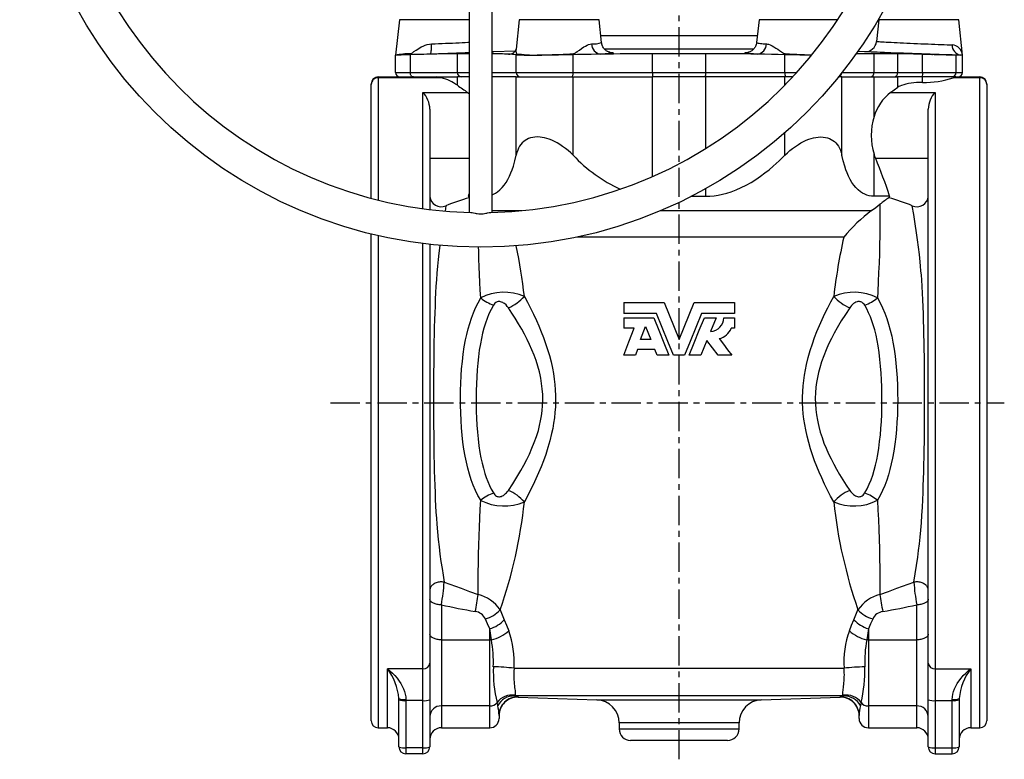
# Model space of a CAD drawing. Extents: x -524 to 493, y -103 to 1053.
# Tile 2 of 4: x -524 to -97, y 431 to 752. Entities that reach past the tile are written whole.
import ezdxf

# ---------------------------------------------------------------- set-up
doc = ezdxf.new("R2010")
doc.units = 0
doc.linetypes.add('CENTERX2', pattern=[20.32, 12.7, -2.54, 2.54, -2.54])
doc.layers.get('0').update_dxf_attribs({"linetype": 'CONTINUOUS'})
doc.layers.add('FORMAT', color=7, linetype='CONTINUOUS')

msp = doc.modelspace()

# ---------------------------------------------------------------- linework, layer by layer
at = {"color": 7, "linetype": 'CONTINUOUS'}
for p, q in [((-328.69, 828.37), (-328.69, 667.93)), ((-318.69, 667.93), (-318.69, 828.37)), ((-358.99, 751.52), (-360.69, 736.12)), ((-306.99, 751.52), (-308.4, 738.78)), ((-271.3, 741.57), (-272.4, 751.52)), ((-202.99, 751.52), (-204.09, 741.57)), ((-150.99, 751.52), (-152.04, 742.05)), ((-114.69, 736.12), (-116.4, 751.52)), ((-271.3, 741.57), (-271.3, 741.57)), ((-204.08, 741.57), (-204.08, 741.57)), ((-360.69, 728.68), (-360.69, 736.12)), ((-328.69, 736.75), (-333.85, 736.75)), ((-308.8, 737.94), (-318.22, 737.61)), ((-311.3, 736.58), (-311.28, 736.58)), ((-205.45, 738.67), (-269.95, 738.67)), ((-226.14, 736.75), (-249.25, 736.75)), ((-157.17, 737.61), (-160.17, 737.71)), ((-142.76, 736.75), (-153.09, 736.75)), ((-115.57, 736.12), (-117.52, 736.12)), ((-114.69, 736.12), (-115.57, 736.12)), ((-114.69, 728.68), (-114.69, 736.12)), ((-368.19, 726.68), (-342.91, 726.68)), ((-342.91, 726.68), (-333.85, 726.68)), ((-328.69, 726.68), (-333.85, 726.68)), ((-308.32, 726.68), (-318.69, 726.68)), ((-308.32, 726.68), (-283.62, 726.68)), ((-283.62, 726.68), (-249.25, 726.68)), ((-226.14, 726.68), (-249.25, 726.68)), ((-191.77, 726.68), (-226.14, 726.68)), ((-188.4, 726.68), (-191.77, 726.68)), ((-167.07, 726.68), (-168.52, 726.68)), ((-167.07, 726.68), (-153.09, 726.68)), ((-153.09, 726.68), (-142.76, 726.68)), ((-132.03, 726.68), (-142.76, 726.68)), ((-117.6, 726.68), (-132.03, 726.68)), ((-117.6, 726.68), (-107.19, 726.68)), ((-371.19, 723.42), (-371.19, 723.68)), ((-371.19, 674.07), (-371.19, 723.42)), ((-104.19, 723.68), (-104.19, 723.42)), ((-104.19, 723.42), (-104.19, 447.48)), ((-345.79, 712.76), (-345.79, 669.19)), ((-129.59, 472.51), (-129.59, 712.76)), ((-329.02, 674.98), (-328.69, 675.98)), ((-329.02, 674.98), (-328.71, 674.33)), ((-329.02, 674.98), (-328.69, 674.98)), ((-232.28, 674.98), (-226.14, 674.98)), ((-146.36, 674.98), (-153.09, 674.98)), ((-146.36, 674.98), (-146.67, 674.33)), ((-328.69, 674.31), (-328.71, 674.33)), ((-371.19, 447.48), (-371.19, 658.59)), ((-345.79, 654.09), (-345.79, 472.51)), ((-261.69, 628.84), (-261.69, 624.1)), ((-261.69, 628.84), (-244.21, 628.84)), ((-231.18, 628.84), (-213.69, 628.84)), ((-213.69, 628.84), (-213.69, 624.1)), ((-247.46, 624.1), (-261.69, 624.1)), ((-213.69, 624.1), (-227.93, 624.1)), ((-261.69, 622.27), (-261.69, 617.7)), ((-261.69, 622.27), (-248.69, 622.27)), ((-226.7, 622.27), (-221.58, 622.27)), ((-221.58, 622.27), (-224, 616.33)), ((-218.27, 622.27), (-213.69, 622.27)), ((-213.69, 622.27), (-213.69, 617.7)), ((-257.2, 617.7), (-261.69, 617.7)), ((-254.47, 612.84), (-252.29, 618.53)), ((-252.29, 618.53), (-249.97, 612.84)), ((-213.69, 617.7), (-215.07, 617.7)), ((-249.97, 612.84), (-254.47, 612.84)), ((-255.65, 608.5), (-256.61, 605.98)), ((-248.2, 608.5), (-255.65, 608.5)), ((-247.18, 605.98), (-248.2, 608.5)), ((-256.61, 605.98), (-261.69, 605.98)), ((-242.06, 605.98), (-247.18, 605.98)), ((-235.3, 605.98), (-240.08, 605.98)), ((-228.21, 605.98), (-233.33, 605.98)), ((-214.84, 605.98), (-220.78, 605.98)), ((-345.79, 472.51), (-345.79, 456.64)), ((-129.59, 456.64), (-129.59, 472.51)), ((-359.19, 456.64), (-359.19, 457.23)), ((-307.51, 457.74), (-273.34, 456.54)), ((-202.04, 456.54), (-167.87, 457.74)), ((-116.19, 457.23), (-116.19, 456.64)), ((-359.19, 436.18), (-359.19, 456.64)), ((-345.79, 456.64), (-345.79, 436.18)), ((-129.59, 436.18), (-129.59, 456.64)), ((-116.19, 456.64), (-116.19, 436.18)), ((-315.79, 449.83), (-315.79, 448.48)), ((-159.59, 448.48), (-159.59, 449.83)), ((-368.19, 444.48), (-364.19, 444.48)), ((-340.79, 444.48), (-319.79, 444.48)), ((-263.69, 446.55), (-263.69, 443.98)), ((-211.69, 443.98), (-211.69, 446.55)), ((-155.59, 444.48), (-134.59, 444.48)), ((-111.19, 444.48), (-107.19, 444.48)), ((-216.69, 438.98), (-258.69, 438.98)), ((-348.79, 433.18), (-356.19, 433.18)), ((-126.59, 433.18), (-119.19, 433.18))]:
    msp.add_line(p, q, dxfattribs=at)
at = {"color": 8, "linetype": 'CONTINUOUS'}
for p, q in [((-328.69, 751.52), (-358.99, 751.52)), ((-272.4, 751.52), (-306.99, 751.52)), ((-168.93, 751.52), (-202.99, 751.52)), ((-116.4, 751.52), (-150.99, 751.52)), ((-271.64, 744.67), (-203.75, 744.67)), ((-354.25, 728.68), (-354.25, 736.32)), ((-333.85, 728.68), (-333.85, 736.75)), ((-328.69, 737.17), (-328.84, 737.16)), ((-311.64, 736.56), (-311.05, 736.61)), ((-311.64, 736.56), (-311.3, 736.58)), ((-308.32, 728.68), (-308.32, 736.32)), ((-283.62, 728.68), (-283.62, 736.32)), ((-249.25, 728.68), (-249.25, 736.75)), ((-226.14, 728.68), (-226.14, 736.75)), ((-191.77, 728.68), (-191.77, 736.32)), ((-153.09, 728.68), (-153.09, 736.75)), ((-145.87, 737.14), (-147.45, 737.2)), ((-142.76, 728.68), (-142.76, 736.75)), ((-132.03, 728.68), (-132.03, 736.5)), ((-117.52, 728.68), (-117.52, 736.12)), ((-368.19, 726.68), (-368.19, 726.36)), ((-368.19, 726.36), (-368.19, 673.3)), ((-340.7, 726.36), (-368.19, 726.36)), ((-360.69, 728.68), (-354.25, 728.68)), ((-354.25, 728.68), (-333.85, 728.68)), ((-333.85, 728.68), (-328.69, 728.68)), ((-333.85, 723.1), (-333.85, 726.68)), ((-318.69, 728.68), (-308.32, 728.68)), ((-308.32, 728.68), (-283.62, 728.68)), ((-308.32, 692.72), (-308.32, 726.68)), ((-283.62, 728.68), (-249.25, 728.68)), ((-283.62, 692.72), (-283.62, 726.68)), ((-249.25, 728.68), (-226.14, 728.68)), ((-249.25, 683.5), (-249.25, 726.68)), ((-226.14, 728.68), (-191.77, 728.68)), ((-226.14, 695.68), (-226.14, 726.68)), ((-191.77, 728.68), (-186.56, 728.68)), ((-191.77, 723.17), (-191.77, 726.68)), ((-167.07, 692.72), (-167.07, 726.68)), ((-166.92, 728.68), (-153.09, 728.68)), ((-153.09, 728.68), (-142.76, 728.68)), ((-153.09, 709.49), (-153.09, 726.68)), ((-142.76, 728.68), (-132.03, 728.68)), ((-142.76, 722.24), (-142.76, 726.68)), ((-132.03, 728.68), (-117.52, 728.68)), ((-132.03, 724.32), (-132.03, 726.68)), ((-107.19, 726.36), (-118.75, 726.36)), ((-117.52, 728.68), (-114.69, 728.68)), ((-107.19, 726.36), (-107.19, 726.68)), ((-107.19, 444.48), (-107.19, 726.36)), ((-348.79, 720.01), (-329.42, 720.01)), ((-348.79, 669.58), (-348.79, 720.01)), ((-145.97, 720.01), (-126.59, 720.01)), ((-126.59, 720.01), (-126.59, 470.05)), ((-191.77, 692.72), (-191.77, 702.55)), ((-153.09, 674.98), (-153.09, 693.18)), ((-328.69, 691.34), (-345.79, 691.34)), ((-129.59, 691.34), (-152.41, 691.34)), ((-226.14, 674.98), (-226.14, 678.27)), ((-338.85, 670.85), (-339.21, 668.54)), ((-318.69, 668.72), (-305.94, 668.72)), ((-245.65, 668.72), (-154.15, 668.72)), ((-368.19, 657.88), (-368.19, 444.48)), ((-348.79, 470.05), (-348.79, 654.45)), ((-166.22, 657.25), (-282.06, 657.25)), ((-340.79, 497.81), (-340.79, 482.63)), ((-134.59, 482.63), (-134.59, 497.81)), ((-319.09, 482.6), (-319.79, 487.35)), ((-319.79, 482.63), (-319.79, 487.35)), ((-155.59, 487.35), (-156.3, 482.6)), ((-155.59, 487.35), (-155.59, 482.63)), ((-340.79, 482.63), (-340.79, 453.96)), ((-340.79, 482.63), (-319.79, 482.63)), ((-319.79, 453.96), (-319.79, 482.63)), ((-155.59, 482.63), (-155.59, 453.96)), ((-155.59, 482.63), (-134.59, 482.63)), ((-134.59, 453.96), (-134.59, 482.63)), ((-348.79, 470.05), (-364.19, 470.05)), ((-364.19, 444.48), (-364.19, 470.05)), ((-348.79, 456.24), (-348.79, 470.05)), ((-309.25, 470.27), (-166.14, 470.27)), ((-126.59, 470.05), (-111.19, 470.05)), ((-126.59, 470.05), (-126.59, 456.24)), ((-111.19, 470.05), (-111.19, 444.48)), ((-166.21, 458.28), (-309.18, 458.28)), ((-356.19, 456.76), (-356.19, 456.24)), ((-348.79, 456.24), (-356.19, 456.24)), ((-356.19, 456.24), (-356.19, 435.79)), ((-348.79, 435.79), (-348.79, 456.24)), ((-319.79, 453.96), (-340.79, 453.96)), ((-340.79, 453.96), (-340.79, 444.48)), ((-319.79, 444.48), (-319.79, 453.96)), ((-273.34, 456.54), (-202.04, 456.54)), ((-134.59, 453.96), (-155.59, 453.96)), ((-155.59, 453.96), (-155.59, 444.48)), ((-134.59, 444.48), (-134.59, 453.96)), ((-126.59, 456.24), (-119.19, 456.24)), ((-126.59, 456.24), (-126.59, 435.79)), ((-119.19, 456.24), (-119.19, 456.76)), ((-119.19, 435.79), (-119.19, 456.24)), ((-211.69, 446.55), (-263.69, 446.55)), ((-263.69, 443.98), (-211.69, 443.98)), ((-348.79, 435.79), (-356.19, 435.79)), ((-356.19, 435.79), (-356.19, 433.18)), ((-348.79, 433.18), (-348.79, 435.79)), ((-126.59, 435.79), (-119.19, 435.79)), ((-126.59, 435.79), (-126.59, 433.18)), ((-119.19, 433.18), (-119.19, 435.79))]:
    msp.add_line(p, q, dxfattribs=at)
at = {"color": 8, "linetype": 'CONTINUOUS', "flags": 128}
for points in [[(-354.22, 736.77), (-353.98, 736.83), (-353.54, 737.06), (-353.12, 737.35), (-352.7, 737.66), (-351.68, 738.37), (-350.61, 739.05), (-349.49, 739.68), (-348.66, 740.07), (-347.8, 740.42), (-346.91, 740.7), (-345.97, 740.91), (-345, 741.01)], [(-345.72, 736.56), (-345.64, 736.59), (-345.56, 736.67), (-345.48, 736.79), (-345.4, 736.95), (-345.33, 737.16), (-345.27, 737.41), (-345.21, 737.7), (-345.16, 738.02), (-345.11, 738.38), (-345.07, 738.77), (-345.04, 739.18), (-345.02, 739.61), (-345.01, 740.07), (-345, 740.53), (-345, 741.01)], [(-345, 741.01), (-343.53, 741.07), (-342.05, 741.13), (-340.5, 741.2), (-338.95, 741.27), (-337.43, 741.34), (-335.94, 741.41), (-334.49, 741.47), (-333.09, 741.54), (-331.75, 741.61), (-330.48, 741.67), (-329.3, 741.73), (-328.69, 741.76)], [(-283.66, 736.77), (-283.37, 736.83), (-282.87, 737.06), (-282.41, 737.35), (-281.96, 737.66), (-280.94, 738.37), (-279.94, 739.05), (-278.96, 739.68), (-278.28, 740.07), (-277.6, 740.42), (-276.94, 740.7), (-276.27, 740.91), (-275.62, 741.01)], [(-204.08, 741.57), (-204.09, 741.55), (-203.98, 741.48), (-203.76, 741.42), (-203.4, 741.35), (-202.91, 741.28), (-202.3, 741.21), (-201.76, 741.16), (-201.17, 741.11), (-200.5, 741.06), (-199.77, 741.01)], [(-199.77, 741.01), (-199.34, 740.95), (-198.89, 740.85), (-198.12, 740.57), (-197.33, 740.19), (-196.52, 739.74), (-195.71, 739.23), (-194.92, 738.68), (-194.12, 738.11), (-193.29, 737.54), (-192.41, 737.01), (-192.15, 736.88), (-191.87, 736.79), (-191.72, 736.77)], [(-152.03, 742.05), (-152.03, 742.05), (-151.94, 742.05), (-151.72, 742.04), (-151.37, 742.02), (-150.9, 741.99), (-150.31, 741.96), (-149.59, 741.92), (-148.76, 741.87), (-147.82, 741.82), (-146.78, 741.77), (-145.65, 741.71), (-144.43, 741.65), (-143.14, 741.58), (-141.78, 741.52), (-140.36, 741.45), (-138.89, 741.38), (-137.38, 741.31), (-135.85, 741.24), (-134.3, 741.18), (-132.75, 741.11), (-131.19, 741.04), (-129.67, 740.98), (-128.16, 740.92), (-126.7, 740.86), (-125.28, 740.8), (-123.92, 740.75), (-122.64, 740.7), (-121.43, 740.65), (-120.3, 740.61), (-119.27, 740.57)], [(-318.22, 737.61), (-318.26, 737.6), (-318.38, 737.6), (-318.59, 737.59), (-318.69, 737.59)], [(-299.19, 736.12), (-298.66, 736.14), (-297.22, 736.19), (-295.74, 736.24), (-294.26, 736.3), (-292.75, 736.36), (-291.16, 736.42), (-289.56, 736.49), (-287.97, 736.56), (-286.39, 736.64), (-285.01, 736.7), (-283.66, 736.77)], [(-267.79, 737.38), (-267.65, 737.37), (-267.17, 737.32), (-266.79, 737.28), (-266.51, 737.23), (-266.34, 737.18), (-266.27, 737.13), (-266.32, 737.07), (-266.47, 737.02), (-266.72, 736.97), (-267.08, 736.91), (-267.53, 736.86), (-268.15, 736.8), (-268.9, 736.74), (-269.75, 736.68), (-270.71, 736.62), (-271.78, 736.56)], [(-203.61, 736.56), (-204.53, 736.61), (-205.37, 736.66), (-206.14, 736.71), (-206.82, 736.76), (-207.45, 736.82), (-207.99, 736.87), (-208.42, 736.93), (-208.75, 736.98), (-208.97, 737.04), (-209.09, 737.09), (-209.1, 737.14), (-209.01, 737.19), (-208.81, 737.24), (-208.51, 737.29), (-208.1, 737.34), (-207.61, 737.38)], [(-191.72, 736.77), (-190.75, 736.72), (-189.76, 736.67), (-188.71, 736.62), (-187.64, 736.57), (-186.56, 736.52), (-185.48, 736.48), (-184.41, 736.43), (-183.35, 736.39), (-182.32, 736.35), (-181.3, 736.31), (-180.37, 736.27), (-180.08, 736.26)], [(-150.5, 737.32), (-151.8, 737.37), (-152.98, 737.42), (-153.71, 737.45), (-154.38, 737.48), (-154.98, 737.51), (-155.73, 737.54), (-156.32, 737.57), (-156.65, 737.58), (-156.89, 737.59), (-157.06, 737.6), (-157.18, 737.61), (-157.17, 737.61)], [(-352.93, 726.68), (-353.13, 726.71), (-353.34, 726.78), (-353.53, 726.9), (-353.7, 727.07), (-353.86, 727.27), (-354, 727.51), (-354.11, 727.78), (-354.18, 728.07), (-354.23, 728.37), (-354.25, 728.68)], [(-284.26, 726.68), (-284.16, 726.71), (-284.06, 726.78), (-283.97, 726.9), (-283.89, 727.07), (-283.81, 727.27), (-283.74, 727.51), (-283.69, 727.78), (-283.65, 728.07), (-283.63, 728.37), (-283.62, 728.68)], [(-191.13, 726.68), (-191.23, 726.71), (-191.32, 726.78), (-191.42, 726.9), (-191.5, 727.07), (-191.58, 727.27), (-191.64, 727.51), (-191.7, 727.78), (-191.73, 728.07), (-191.76, 728.37), (-191.77, 728.68)], [(-150.56, 671.47), (-150.6, 668.53), (-150.61, 665.56), (-150.63, 661.72), (-150.66, 657.84), (-150.72, 653.94), (-150.82, 650), (-150.96, 645.98), (-151.13, 641.92), (-151.32, 637.84), (-151.52, 633.72), (-151.66, 630.87)], [(-135.83, 507.61), (-135.26, 511.17), (-134.69, 514.8), (-134.16, 518.49), (-133.79, 521.33), (-133.44, 524.22), (-133.13, 527.18), (-132.84, 530.2), (-132.58, 533.39), (-132.35, 536.65), (-132.15, 540), (-131.98, 543.41), (-131.85, 546.36), (-131.74, 549.36), (-131.64, 552.41), (-131.55, 555.49), (-131.47, 558.62), (-131.41, 561.88), (-131.35, 565.18), (-131.3, 568.51), (-131.26, 571.86), (-131.24, 575.23), (-131.21, 578.52), (-131.2, 581.82), (-131.19, 585.12), (-131.19, 588.43), (-131.2, 591.74), (-131.21, 595.15), (-131.23, 598.55), (-131.26, 601.94), (-131.3, 605.3), (-131.35, 608.64), (-131.4, 611.77), (-131.46, 614.88), (-131.53, 617.95), (-131.62, 620.99), (-131.71, 623.98), (-131.83, 627.02), (-131.95, 630.01), (-132.1, 632.95), (-132.26, 635.83), (-132.45, 638.66), (-132.59, 640.67), (-132.75, 642.64), (-132.92, 644.59), (-133.1, 646.51), (-133.44, 649.75), (-133.82, 652.92), (-134.24, 656.02), (-134.68, 659.06), (-135.3, 663.06), (-135.93, 666.99), (-136.54, 670.85)], [(-341.47, 653.67), (-341.88, 650.29), (-342.19, 647.48), (-342.47, 644.6), (-342.72, 641.67), (-342.94, 638.66), (-343.12, 635.92), (-343.28, 633.11), (-343.42, 630.26), (-343.55, 627.36), (-343.66, 624.41), (-343.76, 621.34), (-343.85, 618.22), (-343.92, 615.06), (-343.99, 611.86), (-344.04, 608.64), (-344.09, 605.41), (-344.12, 602.16), (-344.15, 598.88), (-344.17, 595.6), (-344.19, 592.3), (-344.19, 588.88), (-344.2, 585.46), (-344.19, 582.04), (-344.17, 578.63), (-344.15, 575.23), (-344.12, 571.97), (-344.09, 568.72), (-344.04, 565.49), (-343.99, 562.29), (-343.93, 559.13), (-343.85, 555.9), (-343.76, 552.7), (-343.66, 549.56), (-343.54, 546.46), (-343.41, 543.41), (-343.27, 540.69), (-343.12, 538.02), (-342.95, 535.38), (-342.76, 532.79), (-342.47, 529.41), (-342.15, 526.12), (-341.79, 522.9), (-341.4, 519.75), (-340.97, 516.64), (-340.51, 513.58), (-340.03, 510.58), (-339.56, 507.61)], [(-323.73, 630.87), (-323.9, 634.26), (-324.06, 637.63), (-324.22, 640.99), (-324.36, 644.33), (-324.49, 647.81), (-324.6, 651.25), (-324.64, 652.89)], [(-323.73, 543.1), (-324.91, 545.22), (-325.98, 547.42), (-326.95, 549.69), (-327.81, 552.02), (-328.61, 554.5), (-329.32, 557.05), (-329.94, 559.65), (-330.48, 562.3), (-330.99, 565.29), (-331.41, 568.33), (-331.76, 571.41), (-332.04, 574.52), (-332.26, 577.77), (-332.41, 581.05), (-332.5, 584.34), (-332.52, 587.63), (-332.48, 590.78), (-332.37, 593.92), (-332.21, 597.04), (-331.99, 600.15), (-331.68, 603.33), (-331.3, 606.48), (-330.84, 609.59), (-330.29, 612.64), (-329.77, 615.07), (-329.18, 617.46), (-328.51, 619.8), (-327.77, 622.08), (-326.91, 624.38), (-325.95, 626.61), (-324.89, 628.78), (-323.73, 630.87)], [(-311.7, 626.54), (-312.19, 627.21), (-312.75, 627.83), (-313.38, 628.38), (-313.77, 628.66), (-314.18, 628.9), (-314.65, 629.1), (-315.15, 629.24), (-315.5, 629.29), (-315.86, 629.3), (-316.21, 629.25), (-316.55, 629.16), (-316.85, 629.04), (-317.12, 628.89), (-317.53, 628.58), (-317.87, 628.22), (-318.23, 627.69)], [(-304.79, 631.54), (-303.43, 629.01), (-302.11, 626.44), (-300.82, 623.81), (-299.57, 621.14), (-298.5, 618.71), (-297.47, 616.23), (-296.49, 613.72), (-295.58, 611.17), (-294.71, 608.52), (-293.93, 605.84), (-293.23, 603.11), (-292.62, 600.35), (-292.2, 598.04), (-291.85, 595.7), (-291.58, 593.35), (-291.39, 590.99), (-291.29, 588.55), (-291.27, 586.11), (-291.35, 583.66), (-291.52, 581.23), (-291.77, 578.9), (-292.09, 576.59), (-292.49, 574.3), (-292.96, 572.02), (-293.7, 568.96), (-294.56, 565.94), (-295.52, 562.97), (-296.49, 560.26), (-297.52, 557.6), (-298.62, 554.99), (-299.76, 552.42), (-300.96, 549.85), (-302.21, 547.33), (-303.48, 544.86), (-304.79, 542.43)], [(-170.6, 542.43), (-171.95, 544.96), (-173.28, 547.53), (-174.57, 550.16), (-175.82, 552.83), (-176.89, 555.26), (-177.92, 557.74), (-178.89, 560.25), (-179.81, 562.8), (-180.67, 565.45), (-181.46, 568.13), (-182.16, 570.86), (-182.77, 573.62), (-183.19, 575.93), (-183.54, 578.27), (-183.81, 580.62), (-184, 582.98), (-184.1, 585.42), (-184.11, 587.86), (-184.04, 590.31), (-183.87, 592.74), (-183.62, 595.07), (-183.3, 597.38), (-182.9, 599.67), (-182.43, 601.95), (-181.68, 605.01), (-180.82, 608.03), (-179.86, 611), (-178.9, 613.71), (-177.86, 616.37), (-176.77, 618.98), (-175.63, 621.55), (-174.42, 624.12), (-173.18, 626.64), (-171.9, 629.11), (-170.6, 631.54)], [(-157.15, 627.69), (-157.43, 628.11), (-157.77, 628.5), (-158.1, 628.78), (-158.48, 629.01), (-158.79, 629.15), (-159.13, 629.24), (-159.48, 629.29), (-159.84, 629.29), (-160.18, 629.25), (-160.5, 629.18), (-161.02, 628.99), (-161.5, 628.74), (-162.01, 628.38), (-162.48, 627.98), (-162.9, 627.55), (-163.31, 627.06), (-163.69, 626.54)], [(-151.66, 630.87), (-150.48, 628.75), (-149.41, 626.55), (-148.44, 624.28), (-147.57, 621.95), (-146.78, 619.47), (-146.07, 616.92), (-145.45, 614.32), (-144.91, 611.67), (-144.4, 608.68), (-143.97, 605.64), (-143.62, 602.56), (-143.34, 599.45), (-143.12, 596.2), (-142.97, 592.92), (-142.89, 589.63), (-142.87, 586.34), (-142.91, 583.19), (-143.01, 580.05), (-143.17, 576.93), (-143.4, 573.82), (-143.7, 570.64), (-144.08, 567.48), (-144.55, 564.38), (-145.1, 561.33), (-145.62, 558.9), (-146.21, 556.51), (-146.88, 554.17), (-147.62, 551.89), (-148.48, 549.59), (-149.44, 547.36), (-150.49, 545.19), (-151.66, 543.1)], [(-318.23, 627.69), (-319.25, 625.85), (-320.16, 623.93), (-320.98, 621.95), (-321.7, 619.92), (-322.36, 617.76), (-322.94, 615.55), (-323.44, 613.29), (-323.88, 611), (-324.33, 608.22), (-324.71, 605.39), (-325.01, 602.53), (-325.26, 599.65), (-325.45, 596.66), (-325.59, 593.64), (-325.68, 590.62), (-325.71, 587.59), (-325.7, 584.62), (-325.64, 581.65), (-325.52, 578.69), (-325.36, 575.74), (-325.13, 572.73), (-324.84, 569.74), (-324.48, 566.79), (-324.04, 563.88), (-323.62, 561.55), (-323.13, 559.25), (-322.57, 556.99), (-321.93, 554.79), (-321.34, 553), (-320.67, 551.24), (-319.94, 549.54), (-319.13, 547.88), (-318.23, 546.28)], [(-311.7, 547.43), (-309.85, 550.22), (-308.04, 553.1), (-306.29, 556.06), (-305, 558.38), (-303.76, 560.75), (-302.59, 563.18), (-301.48, 565.66), (-300.47, 568.19), (-299.54, 570.79), (-298.73, 573.43), (-298.19, 575.5), (-297.73, 577.61), (-297.35, 579.73), (-297.07, 581.87), (-296.87, 584.25), (-296.8, 586.63), (-296.85, 589.03), (-297.01, 591.41), (-297.29, 593.78), (-297.68, 596.12), (-297.96, 597.49), (-298.28, 598.85), (-298.95, 601.28), (-299.71, 603.67), (-300.56, 606.02), (-301.49, 608.32), (-302.52, 610.64), (-303.61, 612.91), (-304.76, 615.13), (-305.95, 617.31), (-307.33, 619.7), (-308.76, 622.03), (-310.22, 624.31), (-311.7, 626.54)], [(-163.69, 626.54), (-165.54, 623.75), (-167.35, 620.87), (-169.1, 617.91), (-170.39, 615.59), (-171.62, 613.22), (-172.8, 610.79), (-173.9, 608.31), (-174.92, 605.78), (-175.85, 603.18), (-176.66, 600.54), (-177.2, 598.47), (-177.66, 596.36), (-178.04, 594.24), (-178.32, 592.1), (-178.51, 589.72), (-178.59, 587.34), (-178.54, 584.94), (-178.38, 582.55), (-178.1, 580.19), (-177.71, 577.85), (-177.42, 576.48), (-177.1, 575.12), (-176.44, 572.69), (-175.68, 570.3), (-174.83, 567.95), (-173.9, 565.65), (-172.87, 563.33), (-171.78, 561.06), (-170.63, 558.84), (-169.44, 556.66), (-168.05, 554.27), (-166.63, 551.94), (-165.17, 549.66), (-163.69, 547.43)], [(-157.15, 546.28), (-156.14, 548.12), (-155.22, 550.04), (-154.41, 552.02), (-153.69, 554.05), (-153.03, 556.21), (-152.45, 558.42), (-151.95, 560.68), (-151.51, 562.97), (-151.06, 565.75), (-150.68, 568.58), (-150.37, 571.44), (-150.13, 574.32), (-149.93, 577.31), (-149.8, 580.33), (-149.71, 583.35), (-149.68, 586.38), (-149.69, 589.35), (-149.75, 592.32), (-149.86, 595.28), (-150.03, 598.23), (-150.26, 601.24), (-150.55, 604.23), (-150.91, 607.18), (-151.35, 610.09), (-151.77, 612.42), (-152.26, 614.72), (-152.81, 616.98), (-153.45, 619.18), (-154.05, 620.97), (-154.71, 622.73), (-155.45, 624.43), (-156.26, 626.09), (-157.15, 627.69)], [(-318.23, 546.28), (-317.95, 545.86), (-317.61, 545.47), (-317.29, 545.19), (-316.91, 544.96), (-316.6, 544.82), (-316.26, 544.73), (-315.91, 544.68), (-315.55, 544.68), (-315.21, 544.72), (-314.88, 544.79), (-314.37, 544.98), (-313.89, 545.23), (-313.38, 545.59), (-312.91, 545.99), (-312.49, 546.42), (-312.08, 546.91), (-311.7, 547.43)], [(-163.69, 547.43), (-163.2, 546.76), (-162.64, 546.14), (-162.01, 545.59), (-161.62, 545.31), (-161.2, 545.07), (-160.74, 544.87), (-160.24, 544.73), (-159.89, 544.68), (-159.53, 544.67), (-159.18, 544.72), (-158.83, 544.81), (-158.54, 544.93), (-158.26, 545.08), (-157.86, 545.39), (-157.52, 545.75), (-157.15, 546.28)], [(-324.84, 502.33), (-324.8, 504.31), (-324.77, 508.12), (-324.76, 511.97), (-324.74, 515.84), (-324.67, 519.77), (-324.57, 523.73), (-324.44, 527.73), (-324.28, 531.52), (-324.11, 535.35), (-323.92, 539.21), (-323.73, 543.1)], [(-151.66, 543.1), (-151.45, 538.9), (-151.25, 534.72), (-151.06, 530.46), (-150.89, 526.24), (-150.77, 522.06), (-150.68, 517.88), (-150.64, 513.75), (-150.62, 509.65), (-150.6, 505.98), (-150.55, 502.33)], [(-339.56, 507.61), (-340, 507.68), (-340.46, 507.72), (-340.91, 507.72), (-341.36, 507.7), (-341.81, 507.65), (-342.25, 507.57), (-342.68, 507.46), (-343.1, 507.32), (-343.49, 507.15), (-343.86, 506.96), (-344.21, 506.75), (-344.53, 506.51), (-344.81, 506.25), (-345.07, 505.98), (-345.28, 505.69), (-345.47, 505.39), (-345.61, 505.07), (-345.71, 504.75), (-345.77, 504.42), (-345.79, 504.09)], [(-339.56, 507.61), (-332.2, 504.96), (-328.52, 503.63), (-324.84, 502.33)], [(-150.55, 502.33), (-146.86, 503.63), (-143.19, 504.96), (-135.83, 507.61)], [(-129.59, 504.09), (-129.61, 504.42), (-129.68, 504.75), (-129.78, 505.07), (-129.92, 505.39), (-130.1, 505.69), (-130.32, 505.98), (-130.57, 506.25), (-130.86, 506.51), (-131.18, 506.75), (-131.53, 506.96), (-131.9, 507.15), (-132.29, 507.32), (-132.7, 507.46), (-133.13, 507.57), (-133.57, 507.65), (-134.02, 507.7), (-134.48, 507.72), (-134.93, 507.72), (-135.38, 507.68), (-135.83, 507.61)], [(-340.79, 497.81), (-341.26, 497.82), (-341.71, 497.85), (-342.16, 497.91), (-342.6, 497.98), (-343.02, 498.07), (-343.43, 498.19), (-343.81, 498.32), (-344.16, 498.46), (-344.49, 498.63), (-344.78, 498.81), (-345.04, 499), (-345.27, 499.2), (-345.46, 499.41), (-345.6, 499.63), (-345.71, 499.85), (-345.77, 500.08), (-345.79, 500.31)], [(-129.59, 500.31), (-129.62, 500.08), (-129.68, 499.85), (-129.78, 499.63), (-129.93, 499.41), (-130.12, 499.2), (-130.34, 499), (-130.6, 498.81), (-130.9, 498.63), (-131.23, 498.46), (-131.58, 498.32), (-131.96, 498.19), (-132.36, 498.07), (-132.79, 497.98), (-133.23, 497.91), (-133.67, 497.85), (-134.13, 497.82), (-134.59, 497.81)], [(-315.31, 495.64), (-314.43, 493.48), (-313.54, 491.35)], [(-161.85, 491.35), (-160.95, 493.48), (-160.08, 495.64)], [(-319.79, 487.35), (-320.76, 489.48), (-321.71, 491.64)], [(-313.54, 491.35), (-312.55, 488.97), (-311.59, 486.54)], [(-163.8, 486.54), (-162.84, 488.96), (-161.85, 491.35)], [(-153.68, 491.64), (-154.63, 489.48), (-155.59, 487.35)], [(-340.79, 482.63), (-341.26, 482.64), (-341.71, 482.68), (-342.16, 482.73), (-342.6, 482.8), (-343.02, 482.89), (-343.43, 483.01), (-343.81, 483.14), (-344.16, 483.28), (-344.49, 483.45), (-344.78, 483.63), (-345.04, 483.82), (-345.27, 484.02), (-345.46, 484.23), (-345.6, 484.45), (-345.71, 484.67), (-345.77, 484.9), (-345.79, 485.13)], [(-129.59, 485.13), (-129.62, 484.9), (-129.68, 484.67), (-129.78, 484.45), (-129.93, 484.23), (-130.12, 484.02), (-130.34, 483.82), (-130.6, 483.63), (-130.9, 483.45), (-131.23, 483.28), (-131.58, 483.14), (-131.96, 483.01), (-132.36, 482.89), (-132.79, 482.8), (-133.23, 482.73), (-133.67, 482.68), (-134.13, 482.64), (-134.59, 482.63)], [(-364.19, 470.05), (-364.18, 470.03), (-363.1, 469.15), (-362.04, 468.17), (-361, 467.1), (-359.99, 465.94), (-359.05, 464.68), (-358.37, 463.65), (-357.75, 462.54), (-357.21, 461.38), (-356.75, 460.15), (-356.46, 459.06), (-356.26, 457.92), (-356.19, 456.76)], [(-309.25, 470.27), (-309.26, 470.14), (-309.33, 469.15), (-309.37, 468.18), (-309.38, 467.2), (-309.37, 466.25), (-309.33, 465.29), (-309.27, 464.38), (-309.19, 463.5), (-309.1, 462.7), (-309, 461.94), (-308.91, 461.27), (-308.83, 460.67), (-308.77, 460.15), (-308.72, 459.6), (-308.72, 459.16), (-308.77, 458.82), (-308.87, 458.58)], [(-166.51, 458.58), (-166.6, 458.77), (-166.65, 459.01), (-166.67, 459.31), (-166.66, 459.68), (-166.62, 460.13), (-166.56, 460.68), (-166.48, 461.21), (-166.4, 461.81), (-166.31, 462.51), (-166.22, 463.27), (-166.15, 464.01), (-166.09, 464.81), (-166.04, 465.67), (-166.01, 466.58), (-166, 467.46), (-166.02, 468.36), (-166.07, 469.31), (-166.14, 470.27)], [(-119.19, 456.76), (-119.12, 457.92), (-118.93, 459.06), (-118.63, 460.15), (-118.18, 461.38), (-117.63, 462.54), (-117.01, 463.65), (-116.34, 464.68), (-115.39, 465.94), (-114.39, 467.1), (-113.35, 468.17), (-112.28, 469.15), (-111.21, 470.03), (-111.19, 470.05)], [(-308.87, 458.58), (-309.03, 458.37), (-309.18, 458.28)], [(-307.52, 457.83), (-307.52, 457.76), (-307.51, 457.74)], [(-167.87, 457.74), (-167.87, 457.76), (-167.86, 457.83)], [(-166.21, 458.28), (-166.35, 458.37), (-166.51, 458.58)], [(-316.33, 454.08), (-316.49, 454.69), (-316.64, 455.4)], [(-158.74, 455.4), (-158.89, 454.69), (-159.05, 454.08)]]:
    msp.add_lwpolyline(points, dxfattribs=at)
at = {"color": 7, "linetype": 'CONTINUOUS', "flags": 128}
for points in [[(-267.55, 737.32), (-267.55, 737.32), (-267.57, 737.33), (-267.62, 737.34), (-267.69, 737.35), (-267.78, 737.38), (-267.9, 737.41), (-268.03, 737.45), (-268.18, 737.5), (-268.35, 737.57), (-268.55, 737.66), (-268.76, 737.77), (-268.99, 737.9), (-269.24, 738.07), (-269.51, 738.27), (-269.77, 738.5), (-270.04, 738.77), (-270.28, 739.06), (-270.51, 739.38), (-270.72, 739.72), (-270.9, 740.08), (-271.05, 740.46), (-271.17, 740.85), (-271.26, 741.29), (-271.3, 741.57)], [(-204.09, 741.57), (-204.09, 741.54), (-204.16, 741.12), (-204.26, 740.72), (-204.39, 740.33), (-204.56, 739.96), (-204.74, 739.6), (-204.95, 739.28), (-205.18, 738.97), (-205.42, 738.7), (-205.68, 738.45), (-205.93, 738.23), (-206.19, 738.04), (-206.43, 737.89), (-206.66, 737.76), (-206.87, 737.65), (-207.06, 737.57), (-207.22, 737.5), (-207.37, 737.45), (-207.5, 737.41), (-207.61, 737.38), (-207.7, 737.35), (-207.77, 737.34), (-207.82, 737.33), (-207.84, 737.32), (-207.84, 737.32)], [(-354.25, 736.32), (-355.39, 736.28), (-356.44, 736.25), (-357.41, 736.22), (-358.26, 736.2), (-358.98, 736.17), (-359.57, 736.16), (-360.06, 736.14), (-360.41, 736.13), (-360.62, 736.13), (-360.69, 736.12)], [(-345.72, 736.56), (-347.07, 736.53), (-348.46, 736.49), (-349.85, 736.45), (-351.28, 736.41), (-352.75, 736.36), (-354.25, 736.32)], [(-328.84, 737.16), (-328.87, 737.16), (-330.54, 737.1), (-331.73, 737.05), (-332.96, 737.01), (-334.21, 736.96), (-336.08, 736.89), (-337.99, 736.82), (-339.31, 736.78), (-340.64, 736.73), (-341.98, 736.69), (-343.85, 736.62), (-345.72, 736.56)], [(-283.62, 736.32), (-285.14, 736.28), (-286.68, 736.25), (-288.3, 736.22), (-289.92, 736.2), (-291.5, 736.17), (-293.06, 736.16), (-294.65, 736.14), (-296.2, 736.13), (-297.72, 736.13), (-299.19, 736.12)], [(-271.78, 736.56), (-273.81, 736.53), (-275.84, 736.49), (-277.8, 736.45), (-279.75, 736.41), (-281.7, 736.36), (-283.62, 736.32)], [(-249.25, 736.75), (-252.04, 736.75), (-254.83, 736.74), (-257.63, 736.72), (-260.43, 736.7), (-263.28, 736.68), (-266.12, 736.64), (-268.96, 736.61), (-271.78, 736.56)], [(-203.61, 736.56), (-206.53, 736.61), (-209.46, 736.65), (-212.41, 736.68), (-215.39, 736.71), (-218.38, 736.73), (-221.37, 736.74), (-223.76, 736.75), (-226.14, 736.75)], [(-191.77, 736.32), (-194.67, 736.39), (-197.61, 736.45), (-200.6, 736.51), (-203.61, 736.56)], [(-180.18, 736.14), (-180.49, 736.14), (-182.02, 736.15), (-183.63, 736.17), (-185.25, 736.19), (-186.88, 736.22), (-188.5, 736.25), (-190.15, 736.28), (-191.77, 736.32)], [(-147.45, 737.2), (-147.46, 737.2), (-148.52, 737.24), (-149.54, 737.28), (-150.5, 737.32)], [(-115.57, 736.12), (-116.86, 736.16), (-118.26, 736.2), (-119.28, 736.23), (-120.36, 736.27), (-121.47, 736.3), (-123.17, 736.35), (-124.93, 736.41), (-126.18, 736.45), (-127.46, 736.49), (-128.75, 736.53), (-130.67, 736.59), (-132.6, 736.66), (-133.94, 736.7), (-135.27, 736.75), (-136.6, 736.8), (-138.52, 736.86), (-140.41, 736.93), (-141.68, 736.98), (-142.92, 737.02), (-144.13, 737.07), (-145.84, 737.14), (-145.87, 737.14)], [(-128.58, 736.51), (-128.25, 736.5), (-127.99, 736.48), (-127.81, 736.47), (-127.71, 736.47), (-127.7, 736.46), (-127.77, 736.46), (-127.92, 736.46), (-128.15, 736.47), (-128.46, 736.47), (-128.83, 736.48), (-129.25, 736.49), (-129.71, 736.51), (-130.2, 736.52), (-130.7, 736.54), (-131.2, 736.56), (-131.69, 736.57), (-132.15, 736.59), (-132.57, 736.61), (-132.94, 736.62), (-133.24, 736.64), (-133.47, 736.65), (-133.62, 736.66), (-133.69, 736.66), (-133.67, 736.67), (-133.57, 736.67), (-133.39, 736.67), (-133.13, 736.66), (-132.8, 736.65), (-132.41, 736.64), (-131.97, 736.63), (-131.5, 736.62), (-131, 736.6), (-130.5, 736.58), (-130, 736.56), (-129.52, 736.55), (-129.07, 736.53), (-128.58, 736.51)], [(-117.52, 736.12), (-117.84, 736.12), (-118.26, 736.13), (-118.78, 736.14), (-119.4, 736.15), (-120.1, 736.16), (-120.9, 736.18), (-121.77, 736.2), (-122.72, 736.23), (-123.73, 736.25), (-124.81, 736.28), (-125.94, 736.31), (-127.1, 736.34), (-128.3, 736.38), (-129.53, 736.42), (-130.78, 736.46), (-132.03, 736.5)], [(-145.97, 720.01), (-144.32, 721.15), (-142.76, 722.24)], [(-132.03, 724.32), (-133.33, 724.3), (-134.63, 724.24), (-135.88, 724.14), (-137.08, 724), (-138.22, 723.82), (-139.28, 723.6), (-140.26, 723.34), (-141.14, 723.05), (-141.91, 722.73), (-142.37, 722.49), (-142.76, 722.24)], [(-329.42, 720.01), (-328.79, 719.54), (-328.69, 719.46)], [(-283.62, 692.72), (-284.69, 693.75), (-285.8, 694.74), (-286.97, 695.69), (-288.18, 696.58), (-289.43, 697.42), (-290.54, 698.08), (-291.69, 698.69), (-292.86, 699.24), (-294.04, 699.7), (-295.03, 700.03), (-296.03, 700.3), (-297.02, 700.5), (-298, 700.63), (-299.19, 700.68), (-300.2, 700.64), (-301.17, 700.5), (-302.09, 700.28), (-302.94, 699.98), (-303.72, 699.61), (-304.44, 699.17), (-305.09, 698.67), (-305.68, 698.11), (-306.3, 697.39), (-306.83, 696.62), (-307.29, 695.78), (-307.68, 694.91), (-308, 694), (-308.32, 692.72)], [(-191.77, 692.72), (-190.7, 693.75), (-189.59, 694.74), (-188.42, 695.69), (-187.21, 696.58), (-185.95, 697.42), (-184.84, 698.08), (-183.7, 698.69), (-182.53, 699.24), (-181.35, 699.7), (-180.36, 700.03), (-179.36, 700.3), (-178.37, 700.5), (-177.39, 700.63), (-176.19, 700.68), (-175.18, 700.64), (-174.22, 700.5), (-173.3, 700.28), (-172.45, 699.98), (-171.67, 699.61), (-170.95, 699.17), (-170.3, 698.67), (-169.71, 698.11), (-169.09, 697.39), (-168.55, 696.62), (-168.09, 695.78), (-167.71, 694.91), (-167.39, 694), (-167.07, 692.72)], [(-318.69, 675.64), (-318.22, 675.82), (-317.29, 676.3), (-316.41, 676.86), (-315.37, 677.71), (-314.4, 678.68), (-313.51, 679.76), (-312.67, 680.97), (-311.9, 682.27), (-311.2, 683.65), (-310.59, 685.04), (-310.04, 686.48), (-309.54, 687.97), (-308.88, 690.3), (-308.32, 692.72)], [(-226.14, 674.98), (-224.31, 675.03), (-222.48, 675.19), (-220.67, 675.45), (-218.81, 675.82), (-216.97, 676.3), (-215.16, 676.86), (-212.91, 677.71), (-210.71, 678.68), (-208.57, 679.76), (-206.43, 680.97), (-204.35, 682.27), (-202.33, 683.65), (-200.46, 685.04), (-198.64, 686.48), (-196.86, 687.97), (-194.27, 690.3), (-191.77, 692.72)], [(-153.09, 674.98), (-154.16, 675.03), (-155.2, 675.19), (-156.19, 675.45), (-157.16, 675.82), (-158.1, 676.3), (-158.98, 676.86), (-160.02, 677.71), (-160.99, 678.68), (-161.88, 679.76), (-162.72, 680.97), (-163.49, 682.27), (-164.19, 683.65), (-164.79, 685.04), (-165.35, 686.48), (-165.84, 687.97), (-166.51, 690.3), (-167.07, 692.72)], [(-152.41, 691.34), (-152.76, 692.24), (-153.09, 693.18)], [(-154.15, 668.72), (-152.34, 670.07), (-150.56, 671.47)], [(-327.97, 667.91), (-327.84, 667.91), (-327.37, 667.85), (-326.8, 667.74), (-326.08, 667.59), (-325.66, 667.51), (-325.23, 667.44), (-324.61, 667.37), (-323.96, 667.32), (-323.31, 667.33), (-322.65, 667.38), (-322.06, 667.46), (-321.5, 667.55), (-321.11, 667.63), (-320.75, 667.71), (-320.08, 667.84), (-319.79, 667.88), (-319.53, 667.91), (-319.41, 667.91)], [(-244.21, 628.84), (-242.04, 623.51), (-239.87, 618.18), (-237.69, 612.84)], [(-237.69, 612.84), (-235.52, 618.18), (-233.35, 623.51), (-231.18, 628.84)], [(-240.08, 605.98), (-242.55, 612.03), (-245.01, 618.07), (-247.46, 624.1)], [(-227.93, 624.1), (-230.38, 618.07), (-232.84, 612.03), (-235.3, 605.98)], [(-248.69, 622.27), (-246.48, 616.85), (-244.27, 611.42), (-242.06, 605.98)], [(-233.33, 605.98), (-231.11, 611.42), (-228.9, 616.85), (-226.7, 622.27)], [(-261.69, 605.98), (-259.45, 611.83), (-257.2, 617.7)], [(-225.6, 612.39), (-226.9, 609.19), (-228.21, 605.98)], [(-220.78, 605.98), (-223.18, 609.18), (-225.6, 612.39)], [(-220.29, 613.23), (-218.47, 610.8), (-216.65, 608.39), (-214.84, 605.98)], [(-307.51, 457.74), (-307.51, 457.74), (-307.51, 457.74)]]:
    msp.add_lwpolyline(points, dxfattribs=at)
at = {"color": 7, "linetype": 'CONTINUOUS'}
msp.add_circle((-323.69, 852.86), 200, dxfattribs=at)
for centre, radius, start, end in [((-323.69, 852.86), 185, 181.3278, 268.6744), ((-323.69, 852.86), 185, 271.3276, 358.6746), ((-157, 742.6), 4.99, 268.1095, 353.7576), ((-331.92, 246.49), 490.26, 90.2253, 91.6125), ((-318.36, 741.63), 4.03, 265.2792, 272.0296), ((-319.8, 548.31), 188.43, 87.5182, 89.6646), ((-313.67, 686.24), 50.36, 83.9081, 87.6917), ((-311.36, 739.68), 3.09, 271.0484, 343.1938), ((-301.04, 863.4), 127.29, 266.7229, 270.8333), ((-153.78, 454.85), 281.9, 89.8603, 91.4533), ((-147.27, 320.22), 416.56, 87.9031, 89.3802), ((-368.19, 723.68), 3, 90, 180), ((-358.69, 728.68), 2, 180, 270), ((-342.87, 719.4), 7.28, 72.6992, 90.3453), ((-347.83, 702.52), 24.88, 55.8298, 73.3647), ((-131.01, 762.07), 37.76, 268.4489, 288.9407), ((-117.27, 723.35), 3.36, 95.7757, 116.2608), ((-116.69, 728.68), 2, 270, 0), ((-107.19, 723.68), 3, 0, 90), ((-59.33, 1111.63), 475.73, 234.7557, 235.4068), ((-356.44, 712.6), 10.65, 0.8593, 44.089), ((-132.96, 703.52), 21, 128.2696, 163.4798), ((-118.94, 712.6), 10.65, 135.9067, 179.1449), ((-127.18, 701.34), 27.17, 162.5295, 197.4705), ((-235.45, 738.12), 66.2, 223.2993, 245.1739), ((-363.02, 604.21), 227.92, 18.0902, 22.4756), ((-340.84, 675.4), 4.98, 185.6837, 293.6645), ((-134.53, 675.38), 4.96, 246.1126, 354.5392), ((-272.12, 493.13), 189.83, 107.3441, 110.5781), ((-111.82, 622.89), 62.13, 124.1224, 128.5671), ((-203.26, 493.13), 189.83, 69.4219, 72.6559), ((-115.92, 616.39), 64.8, 126.1528, 140.9187), ((-224.22, 622.28), 5.95, 272.1457, 359.9066), ((-221.82, 620.31), 7.25, 282.1882, 338.8781), ((-307.79, 449.74), 8, 88.0018, 179.9965), ((-167.59, 449.74), 8, 0.0035, 91.9978), ((-273.69, 446.55), 10, 0, 88), ((-201.69, 446.55), 10, 92, 180), ((-319.79, 448.48), 4, 270, 0), ((-155.59, 448.48), 4, 180, 270), ((-368.19, 447.48), 3, 180, 270), ((-364.19, 439.48), 5, 0, 90), ((-340.79, 439.48), 5, 90, 180), ((-134.59, 439.48), 5, 0, 90), ((-111.19, 439.48), 5, 90, 180), ((-107.19, 447.48), 3, 270, 0), ((-258.69, 443.98), 5, 180, 270), ((-216.69, 443.98), 5, 270, 0), ((-356.19, 436.18), 3, 180, 270), ((-348.79, 436.18), 3, 270, 0), ((-126.59, 436.18), 3, 180, 270), ((-119.19, 436.18), 3, 270, 0)]:
    msp.add_arc(centre, radius, start, end, dxfattribs=at)
at = {"color": 8, "linetype": 'CONTINUOUS'}
for centre, radius, start, end in [((-275.31, 755.51), 14.51, 268.7765, 286.0415), ((-271.07, 741.06), 4.55, 180.6434, 261.0235), ((-204.32, 741.06), 4.55, 278.9765, 359.3566), ((-114.85, 740.49), 4.43, 178.9453, 260.5631), ((-119.62, 735.63), 4.95, 5.6759, 86.015), ((-353.15, 693.62), 43.17, 91.4181, 100.0672), ((-361.58, 737.09), 7.37, 353.989, 357.5516), ((-305.65, 737.98), 2.86, 163.6398, 204.8639), ((-313.31, 737.36), 5.1, 348.1496, 353.3528), ((-298.76, 805.37), 69.25, 262.1266, 269.6417), ((-268.63, 737.88), 15.07, 184.2076, 185.9509), ((-206.76, 737.88), 15.07, 354.0491, 355.7924), ((-368.23, 723.39), 2.97, 89.3531, 179.3748), ((-331.93, 728.6), 1.92, 177.5941, 267.3727), ((-306.34, 728.67), 1.98, 179.4385, 269.427), ((-244.54, 728.19), 4.73, 174.01, 198.553), ((-230.84, 728.19), 4.73, 341.447, 5.99), ((-169.06, 728.67), 1.99, 287.8379, 354.6222), ((-154.92, 728.51), 1.84, 276.804, 5.4776), ((-144.67, 728.59), 1.91, 273.0291, 2.7384), ((-184.81, 728.19), 52.79, 358.3713, 0.5423), ((-119.49, 728.66), 1.98, 270.6727, 0.6571), ((-107.16, 723.39), 2.97, 0.6615, 90.6106), ((-540.89, 604.5), 237.65, 6.5316, 11.8918), ((72.12, 603.43), 244.35, 167.2752, 173.3935), ((-313.54, 611.01), 22.32, 66.8968, 117.1497), ((-161.84, 610.98), 22.34, 62.8739, 113.0796), ((-310.77, 646.96), 20.66, 231.1489, 248.822), ((-320.03, 645.37), 20.58, 293.8733, 317.7942), ((-155.31, 645.43), 20.66, 222.2489, 246.0836), ((-164.62, 646.96), 20.66, 291.178, 308.8511), ((-320.03, 528.6), 20.58, 42.2058, 66.1267), ((-155.31, 528.54), 20.66, 113.9164, 137.7511), ((-310.77, 527.01), 20.66, 111.178, 128.8511), ((-313.54, 562.98), 22.34, 242.8739, 293.0796), ((-511.34, 564.31), 207.71, 340.6953, 353.9546), ((-161.84, 562.96), 22.32, 246.8968, 297.1497), ((37.83, 564.73), 209.62, 186.1061, 199.244), ((-164.62, 527.01), 20.66, 51.1489, 68.822), ((-426.74, 513.63), 87.39, 349.5728, 356.053), ((-49.05, 513.58), 86.99, 183.9319, 190.4423), ((-402.59, 511.72), 78.32, 347.599, 353.1162), ((-329.03, 486.24), 16.63, 34.4161, 75.3969), ((-146.36, 486.24), 16.63, 104.6031, 145.5839), ((-72.85, 511.71), 78.27, 186.8819, 192.4029), ((-279.95, 766.45), 275.44, 257.239, 260.3556), ((-325.82, 505.34), 14.3, 286.7016, 317.2988), ((-149.57, 505.34), 14.3, 222.7012, 253.2984), ((-195.44, 766.46), 275.45, 279.6445, 282.7609), ((-326.87, 489.29), 5.67, 24.5459, 82.2108), ((-324.3, 501.29), 14.66, 287.9249, 317.27), ((-151.03, 501.37), 14.75, 222.8203, 251.9847), ((-148.53, 489.3), 5.65, 97.6783, 155.565), ((-319.79, 474.72), 7.92, 84.9205, 90.0127), ((-322.89, 498.95), 16.78, 283.0824, 312.322), ((-373.61, 472.78), 55.39, 358.0679, 10.2084), ((-349.06, 472.84), 39.89, 356.3095, 20.084), ((-126.24, 472.83), 39.98, 159.942, 183.6645), ((-152.39, 499.16), 17.01, 227.8794, 256.7162), ((-102.82, 472.86), 54.36, 169.6753, 182.0484), ((-155.6, 474.72), 7.92, 89.9873, 95.0795), ((-384.01, 454.93), 24.93, 5.3017, 37.3313), ((-348.56, 472.82), 2.78, 265.0877, 353.6581), ((-260.25, 469.06), 58.02, 178.1657, 193.6201), ((-321.23, 365.84), 105.12, 83.4531, 88.371), ((-154.11, 365.22), 105.74, 91.6434, 96.5325), ((-215.17, 469.06), 58.06, 346.3843, 1.83), ((-126.83, 472.82), 2.78, 186.3419, 274.9123), ((-91.37, 454.93), 24.93, 142.6687, 174.6983), ((-356.9, 462.04), 5.33, 244.5434, 277.6698), ((-310.13, 450.59), 8.09, 81.0527, 143.5842), ((-309.36, 450.39), 7.9, 88.7252, 152.0797), ((-307.79, 449.83), 8, 88.0705, 179.9986), ((-309.09, 455.36), 2.92, 57.567, 91.7889), ((-166.24, 455.14), 3.14, 89.457, 121.1872), ((-167.59, 449.83), 8, 0.0014, 91.9295), ((-165.26, 450.58), 8.1, 36.4536, 98.9096), ((-166.03, 450.38), 7.9, 27.9523, 91.2428), ((-118.48, 462.04), 5.33, 262.3302, 295.4566), ((-356.91, 462.44), 6.24, 248.5371, 276.59), ((-348.08, 462.44), 6.24, 263.41, 291.4629), ((-340.96, 449.13), 4.84, 88.0548, 178.0049), ((-319.76, 458.07), 4.11, 269.5394, 319.3728), ((-331.54, 449.99), 15.75, 359.423, 15.0626), ((-143.48, 449.94), 16.12, 165.1155, 180.3989), ((-155.63, 458.07), 4.11, 220.6272, 270.4606), ((-134.44, 449.12), 4.85, 2.0808, 91.8595), ((-127.31, 462.44), 6.24, 248.5371, 276.59), ((-118.48, 462.44), 6.24, 263.41, 291.4629), ((-356.91, 441.99), 6.24, 248.5385, 276.5886), ((-348.08, 441.99), 6.24, 263.4114, 291.4615), ((-127.31, 441.99), 6.24, 248.5385, 276.5886), ((-118.48, 441.99), 6.24, 263.4114, 291.4615)]:
    msp.add_arc(centre, radius, start, end, dxfattribs=at)
at = {"layer": 'FORMAT', "linetype": 'CENTERX2'}
for p, q in [((-237.69, 430.8), (-237.69, 922.37)), ((-388.86, 585.42), (-96.61, 585.42))]:
    msp.add_line(p, q, dxfattribs=at)

doc.saveas('drawing.dxf')
